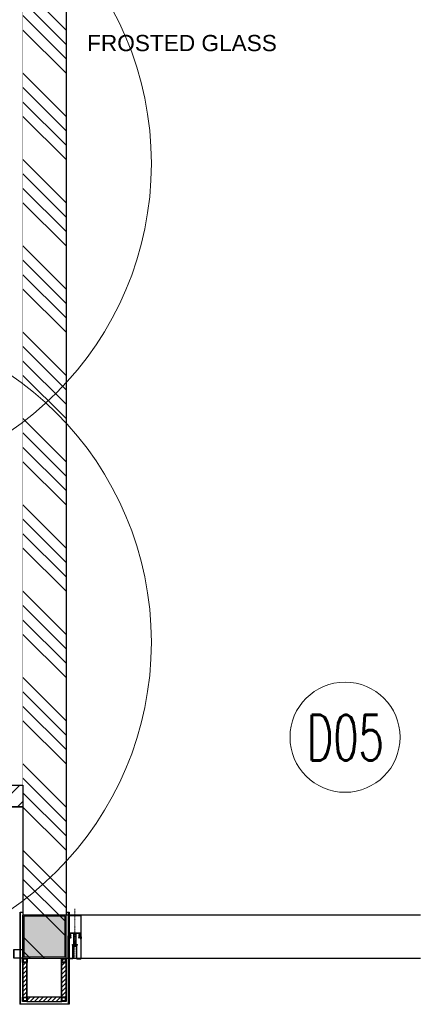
# Model space of a CAD drawing. Header units: millimetres. Extents: x -226731 to 126254, y -16359 to 60195.
# Tile 175 of 256: x -154224 to -152368, y 10286 to 14842. Entities that reach past the tile are written whole.
import ezdxf
from ezdxf.enums import TextEntityAlignment as Align

# ---------------------------------------------------------------- set-up
doc = ezdxf.new("R2010")
doc.units = ezdxf.units.MM
doc.header["$LTSCALE"] = 0.1
doc.header["$MEASUREMENT"] = 0
for name, pattern in [('CENTER', [2, 1.25, -0.25, 0.25, -0.25]), ('HIDDEN', [0.375, 0.25, -0.125]), ('HIDDEN2', [4.7625, 3.175, -1.5875])]:
    doc.linetypes.add(name, pattern=pattern)
for name, color, linetype, lineweight in [('01. Aluminium (Main Structure)', 6, 'Continuous', 5), ('0_CCE_ FF_SIDE WALL SPRINKLER', 6, 'Continuous', 0), ('1. Profile', 6, 'Continuous', 30), ('2_Centerline', 1, 'CENTER', 15), ('3_Hatch', 8, 'Continuous', 0), ('COLUMN', 5, 'Continuous', 0), ('DOOR TAG BLUE', 150, 'Continuous', 13), ('HATCH', 9, 'Continuous', 0), ('HATCH-WALL', 8, 'Continuous', 5), ('PLY', 8, 'Continuous', 0), ('S2-Civil plan', 5, 'Continuous', 5), ('SPRINKLER COVERAGE AREA', 1, 'Continuous', 9), ('TEXT', 70, 'Continuous', 5), ('WALL', 2, 'Continuous', 30)]:
    doc.layers.add(name, color=color, linetype=linetype, lineweight=lineweight)
for name, color, linetype in [('8_M-Steel', 32, 'Continuous'), ('9_Screws-Anchors', 1, 'Continuous'), ('CENTER LINE', 8, 'CENTER'), ('DRY WALL LINE', 1, 'Continuous'), ('ELEVATION 4', 8, 'Continuous'), ('ELEVATION_4', 8, 'Continuous'), ('FIRE FIGHTING SERVICES', 5, 'Continuous'), ('HARDWARES', 7, 'Continuous'), ('HATCH-RCC', 205, 'Continuous'), ('JMT-F-SPRINKLER', 50, 'Continuous')]:
    doc.layers.add(name, color=color, linetype=linetype)
doc.layers.add('AREA LINE', color=3, linetype='Continuous', plot=False)
doc.layers.add('FIN_ZCP 2- WALL', color=7, linetype='Continuous', true_color=0xb5087e)
doc.layers.add('Glass in Section', color=7, linetype='Continuous', true_color=0x3affff)
doc.styles.add('200PT35', font='SIMPLEX.SHX', dxfattribs={"width": 0.65, "height": 700})
doc.styles.add('Dominos CV Raman - X base$0$50', font='arial.ttf', dxfattribs={"height": 75})

# ---------------------------------------------------------------- blocks, each defined once
blk = doc.blocks.new('A$C768C5112')
at = {"layer": '3_Hatch'}
h = blk.add_hatch(color=8, dxfattribs=at)
h.dxf.hatch_style = 1
h.paths.add_polyline_path([(-4.2, -42), (-3.9, -41.7), (-3.9, -37.7), (-4.5, -36.7), (-4.5, -2.5), (-4.5, -2.3), (-4.4, -2.1), (-4.2, -2), (-4, -2), (4, -2), (4.2, -2), (4.4, -2.1), (4.5, -2.3), (4.5, -2.5), (4.5, -36.7), (3.9, -37.7), (3.9, -41.7), (4.2, -42), (4.3, -42.1), (4.3, -42.3), (4.2, -42.4), (3.9, -42.7), (3.9, -46.7), (4.5, -47.7), (4.5, -53.7), (4.5, -53.9), (4.4, -54.1), (4.2, -54.2), (4, -54.2), (-4, -54.2), (-4.2, -54.2), (-4.4, -54.1), (-4.5, -53.9), (-4.5, -53.7), (-4.5, -47.7), (-3.9, -46.7), (-3.9, -42.7), (-4.2, -42.4), (-4.3, -42.3), (-4.3, -42.1)], flags=16)
h.paths.add_polyline_path([(10, -54), (10, -54.2), (10, -54.4), (9.9, -54.5), (9.7, -54.7), (9.5, -54.7), (7, -54.7), (6.8, -54.7), (6.6, -54.5), (6.5, -54.4), (6.5, -54.2), (6.5, -2.5), (6.5, -2.3), (6.6, -2.1), (6.8, -2), (7, -2), (11.9, -2), (12.2, -1.7), (12.3, -1.6), (12.5, -1.6), (12.6, -1.7), (12.9, -2), (27.5, -2), (27.7, -2), (27.9, -2.1), (28, -2.3), (28, -2.5), (28, -7), (28, -7.2), (27.9, -7.4), (27.7, -7.5), (27.5, -7.5), (18.8, -7.5), (18.6, -7.5), (18.5, -7.6), (18.3, -7.8), (18.3, -8), (18.3, -13.5), (18.3, -13.7), (18.5, -13.9), (18.6, -14), (18.8, -14), (21.8, -14), (22, -14), (22.2, -13.9), (22.3, -13.7), (22.3, -13.5), (22.3, -13), (22.3, -12.8), (22.2, -12.7), (22, -12.5), (21.8, -12.5), (20.8, -12.5), (20.6, -12.5), (20.5, -12.3), (20.4, -12.2), (20.3, -12), (20.3, -10), (20.4, -9.8), (20.5, -9.7), (20.6, -9.5), (20.8, -9.5), (23.6, -9.5), (23.9, -9.2), (24.1, -9.1), (24.2, -9.1), (24.4, -9.2), (24.7, -9.5), (27.5, -9.5), (27.7, -9.5), (27.9, -9.7), (28, -9.8), (28, -10), (28, -12), (28, -12.2), (27.9, -12.3), (27.7, -12.5), (27.5, -12.5), (26.5, -12.5), (26.3, -12.5), (26.2, -12.7), (26.1, -12.8), (26, -13), (26, -13.5), (26.1, -13.7), (26.2, -13.9), (26.3, -14), (26.5, -14), (29.5, -14), (29.7, -14), (29.9, -13.9), (30, -13.7), (30, -13.5), (30, 81), (29.9, 81.2), (29.8, 81.2), (29.7, 81.3), (29.6, 81.3), (29.5, 81.3), (-29.5, 81.3), (-29.7, 81.3), (-29.9, 81.2), (-30, 81), (-30, 80.8), (-30, -13.5), (-30, -13.7), (-29.9, -13.9), (-29.7, -14), (-29.5, -14), (-26.5, -14), (-26.3, -14), (-26.1, -13.9), (-26, -13.7), (-26, -13.5), (-26, -13), (-26, -12.8), (-26.1, -12.7), (-26.3, -12.5), (-26.5, -12.5), (-27.5, -12.5), (-27.7, -12.5), (-27.9, -12.3), (-28, -12.2), (-28, -12), (-28, -10), (-28, -9.8), (-27.9, -9.7), (-27.7, -9.5), (-27.5, -9.5), (-24.7, -9.5), (-24.4, -9.2), (-24.2, -9.1), (-24.1, -9.1), (-23.9, -9.2), (-23.6, -9.5), (-20.8, -9.5), (-20.6, -9.5), (-20.4, -9.7), (-20.3, -9.8), (-20.3, -10), (-20.3, -12), (-20.3, -12.2), (-20.4, -12.3), (-20.6, -12.5), (-20.8, -12.5), (-21.8, -12.5), (-22, -12.5), (-22.2, -12.7), (-22.3, -12.8), (-22.3, -13), (-22.3, -13.5), (-22.3, -13.7), (-22.2, -13.9), (-22, -14), (-21.8, -14), (-18.8, -14), (-18.6, -14), (-18.5, -13.9), (-18.3, -13.7), (-18.3, -13.5), (-18.3, -8), (-18.3, -7.8), (-18.5, -7.6), (-18.6, -7.5), (-18.8, -7.5), (-27.5, -7.5), (-27.7, -7.5), (-27.9, -7.4), (-28, -7.2), (-28, -7), (-28, -2.5), (-28, -2.3), (-27.9, -2.1), (-27.7, -2), (-27.5, -2), (-12.9, -2), (-12.6, -1.7), (-12.5, -1.6), (-12.3, -1.6), (-12.2, -1.7), (-11.9, -2), (-7, -2), (-6.8, -2), (-6.7, -2.1), (-6.5, -2.3), (-6.5, -2.5), (-6.5, -54.2), (-6.5, -54.4), (-6.7, -54.5), (-6.8, -54.7), (-7, -54.7), (-9.5, -54.7), (-9.7, -54.7), (-9.9, -54.5), (-10, -54.4), (-10, -54.2), (-10, -54), (-10.1, -53.8), (-10.3, -53.7), (-10.5, -53.7), (-11.5, -53.7), (-11.7, -53.7), (-11.8, -53.8), (-12, -54), (-12, -54.2), (-12, -56.2), (-12, -56.4), (-11.8, -56.6), (-11.7, -56.7), (-11.5, -56.7), (-0.5, -56.7), (-0.2, -56.4), (-0.1, -56.3), (0.1, -56.3), (0.2, -56.4), (0.5, -56.7), (11.5, -56.7), (11.7, -56.7), (11.8, -56.6), (12, -56.4), (12, -56.2), (12, -54.2), (12, -54), (11.8, -53.8), (11.7, -53.7), (11.5, -53.7), (10.5, -53.7), (10.3, -53.7), (10.1, -53.8)])
h.paths.add_polyline_path([(28, 77.8), (28, 78), (27.9, 78.2), (27.7, 78.3), (27.5, 78.3), (-27.5, 78.3), (-27.7, 78.3), (-27.9, 78.2), (-28, 78), (-28, 77.8), (-28, 0.5), (-28, 0.3), (-27.9, 0.2), (-27.7, 0.1), (-27.5, 0), (27.5, 0), (27.7, 0.1), (27.9, 0.2), (28, 0.3), (28, 0.5)], flags=16)
at = {"layer": '01. Aluminium (Main Structure)', "color": 8, "linetype": 'ByBlock'}
for p, q in [((-30, 81), (-29.9, 81.2)), ((-30, 80.8), (-30, 81)), ((-30, -13.5), (-30, 80.8)), ((-29.9, 81.2), (-29.7, 81.3)), ((-29.7, 81.3), (-29.5, 81.3)), ((-29.5, 81.3), (29.5, 81.3)), ((-28, 78), (-27.9, 78.2)), ((-28, 77.8), (-28, 78)), ((-28, 0.5), (-28, 77.8)), ((-27.9, 78.2), (-27.7, 78.3)), ((-27.7, 78.3), (-27.5, 78.3)), ((-27.5, 78.3), (27.5, 78.3)), ((27.5, 78.3), (27.7, 78.3)), ((27.7, 78.3), (27.9, 78.2)), ((27.9, 78.2), (28, 78)), ((28, 78), (28, 77.8)), ((28, 77.8), (28, 0.5)), ((29.5, 81.3), (29.7, 81.3)), ((29.7, 81.3), (29.9, 81.2)), ((29.9, 81.2), (30, 81)), ((30, 81), (30, 80.8)), ((30, 80.8), (30, -13.5)), ((-28, 0.3), (-28, 0.5)), ((-27.9, 0.2), (-28, 0.3)), ((-27.7, 0.1), (-27.9, 0.2)), ((-27.5, 0), (-27.7, 0.1)), ((27.5, 0), (-27.5, 0)), ((27.7, 0.1), (27.5, 0)), ((27.9, 0.2), (27.7, 0.1)), ((28, 0.3), (27.9, 0.2)), ((28, 0.5), (28, 0.3)), ((-30, -13.7), (-30, -13.5)), ((-29.9, -13.9), (-30, -13.7)), ((-29.7, -14), (-29.9, -13.9)), ((-29.5, -14), (-29.7, -14)), ((-26.5, -14), (-29.5, -14)), ((-28, -2.3), (-27.9, -2.1)), ((-28, -2.5), (-28, -2.3)), ((-28, -7), (-28, -2.5)), ((-28, -7.2), (-28, -7)), ((-27.9, -7.4), (-28, -7.2)), ((-28, -9.8), (-27.9, -9.7)), ((-28, -10), (-28, -9.8)), ((-28, -12), (-28, -10)), ((-28, -12.2), (-28, -12)), ((-27.9, -12.3), (-28, -12.2)), ((-27.9, -2.1), (-27.7, -2)), ((-27.7, -7.5), (-27.9, -7.4)), ((-27.9, -9.7), (-27.7, -9.5)), ((-27.7, -12.5), (-27.9, -12.3)), ((-27.7, -2), (-27.5, -2)), ((-27.5, -7.5), (-27.7, -7.5)), ((-27.7, -9.5), (-27.5, -9.5)), ((-27.5, -12.5), (-27.7, -12.5)), ((-27.5, -2), (-12.9, -2)), ((-18.8, -7.5), (-27.5, -7.5)), ((-27.5, -9.5), (-24.7, -9.5)), ((-26.5, -12.5), (-27.5, -12.5)), ((-26.5, -12.5), (-26.3, -12.5)), ((-26.3, -14), (-26.5, -14)), ((-26.3, -12.5), (-26.1, -12.7)), ((-26.1, -13.9), (-26.3, -14)), ((-26.1, -12.7), (-26, -12.8)), ((-26, -13.7), (-26.1, -13.9)), ((-26, -12.8), (-26, -13)), ((-26, -13), (-26, -13.5)), ((-26, -13.5), (-26, -13.7)), ((-24.7, -9.5), (-24.4, -9.2)), ((-24.4, -9.2), (-24.2, -9.1)), ((-24.2, -9.1), (-24.1, -9.1)), ((-24.1, -9.1), (-23.9, -9.2)), ((-23.9, -9.2), (-23.6, -9.5)), ((-23.6, -9.5), (-20.8, -9.5)), ((-22.3, -12.8), (-22.2, -12.7)), ((-22.3, -13), (-22.3, -12.8)), ((-22.3, -13), (-22.3, -13.5)), ((-22.3, -13.7), (-22.3, -13.5)), ((-22.2, -13.9), (-22.3, -13.7)), ((-22.2, -12.7), (-22, -12.5)), ((-22, -14), (-22.2, -13.9)), ((-22, -12.5), (-21.8, -12.5)), ((-21.8, -14), (-22, -14)), ((-20.8, -12.5), (-21.8, -12.5)), ((-18.8, -14), (-21.8, -14)), ((-20.8, -9.5), (-20.6, -9.5)), ((-20.6, -12.5), (-20.8, -12.5)), ((-20.6, -9.5), (-20.4, -9.7)), ((-20.4, -12.3), (-20.6, -12.5)), ((-20.4, -9.7), (-20.3, -9.8)), ((-20.3, -12.2), (-20.4, -12.3)), ((-20.3, -9.8), (-20.3, -10)), ((-20.3, -10), (-20.3, -12)), ((-20.3, -12), (-20.3, -12.2)), ((-18.8, -7.5), (-18.6, -7.5)), ((-18.6, -14), (-18.8, -14)), ((-18.6, -7.5), (-18.5, -7.6)), ((-18.5, -13.9), (-18.6, -14)), ((-18.5, -7.6), (-18.3, -7.8)), ((-18.3, -13.7), (-18.5, -13.9)), ((-18.3, -7.8), (-18.3, -8)), ((-18.3, -8), (-18.3, -13.5)), ((-18.3, -13.5), (-18.3, -13.7)), ((-12.9, -2), (-12.6, -1.7)), ((-12.6, -1.7), (-12.5, -1.6)), ((-12.5, -1.6), (-12.3, -1.6)), ((-12.3, -1.6), (-12.2, -1.7)), ((-12.2, -1.7), (-11.9, -2)), ((-11.9, -2), (-7, -2)), ((-7, -2), (-6.8, -2)), ((-6.8, -2), (-6.7, -2.1)), ((-6.7, -2.1), (-6.5, -2.3)), ((-6.5, -2.3), (-6.5, -2.5)), ((-6.5, -2.5), (-6.5, -54.2)), ((-4.5, -2.3), (-4.4, -2.1)), ((-4.5, -2.5), (-4.5, -2.3)), ((-4.5, -36.7), (-4.5, -2.5)), ((-3.9, -37.7), (-4.5, -36.7)), ((-4.4, -2.1), (-4.2, -2)), ((-4.3, -42.1), (-4.2, -42)), ((-4.3, -42.3), (-4.3, -42.1)), ((-4.2, -42.4), (-4.3, -42.3)), ((-4.2, -2), (-4, -2)), ((-4.2, -42), (-3.9, -41.7)), ((-3.9, -42.7), (-4.2, -42.4)), ((-4, -2), (4, -2)), ((-3.9, -41.7), (-3.9, -37.7)), ((-3.9, -46.7), (-3.9, -42.7)), ((4.5, -36.7), (3.9, -37.7)), ((3.9, -37.7), (3.9, -41.7)), ((3.9, -41.7), (4.2, -42)), ((4.2, -42.4), (3.9, -42.7)), ((3.9, -42.7), (3.9, -46.7)), ((4, -2), (4.2, -2)), ((4.2, -2), (4.4, -2.1)), ((4.2, -42), (4.3, -42.1)), ((4.3, -42.3), (4.2, -42.4)), ((4.3, -42.1), (4.3, -42.3)), ((4.4, -2.1), (4.5, -2.3)), ((4.5, -2.3), (4.5, -2.5)), ((4.5, -2.5), (4.5, -36.7)), ((6.5, -2.3), (6.6, -2.1)), ((6.5, -2.5), (6.5, -2.3)), ((6.5, -54.2), (6.5, -2.5)), ((6.6, -2.1), (6.8, -2)), ((6.8, -2), (7, -2)), ((7, -2), (11.9, -2)), ((11.9, -2), (12.2, -1.7)), ((12.2, -1.7), (12.3, -1.6)), ((12.3, -1.6), (12.5, -1.6)), ((12.5, -1.6), (12.6, -1.7)), ((12.6, -1.7), (12.9, -2)), ((12.9, -2), (27.5, -2)), ((18.3, -7.8), (18.5, -7.6)), ((18.3, -8), (18.3, -7.8)), ((18.3, -8), (18.3, -13.5)), ((18.3, -13.7), (18.3, -13.5)), ((18.5, -13.9), (18.3, -13.7)), ((18.5, -7.6), (18.6, -7.5)), ((18.6, -14), (18.5, -13.9)), ((18.6, -7.5), (18.8, -7.5)), ((18.8, -14), (18.6, -14)), ((27.5, -7.5), (18.8, -7.5)), ((18.8, -14), (21.8, -14)), ((20.3, -10), (20.4, -9.8)), ((20.3, -12), (20.3, -10)), ((20.4, -12.2), (20.3, -12)), ((20.4, -9.8), (20.5, -9.7)), ((20.5, -12.3), (20.4, -12.2)), ((20.5, -9.7), (20.6, -9.5)), ((20.6, -12.5), (20.5, -12.3)), ((20.6, -9.5), (20.8, -9.5)), ((20.8, -12.5), (20.6, -12.5)), ((20.8, -9.5), (23.6, -9.5)), ((21.8, -12.5), (20.8, -12.5)), ((21.8, -12.5), (22, -12.5)), ((22, -14), (21.8, -14)), ((22, -12.5), (22.2, -12.7)), ((22.2, -13.9), (22, -14)), ((22.2, -12.7), (22.3, -12.8)), ((22.3, -13.7), (22.2, -13.9)), ((22.3, -12.8), (22.3, -13)), ((22.3, -13), (22.3, -13.5)), ((22.3, -13.5), (22.3, -13.7)), ((23.6, -9.5), (23.9, -9.2)), ((23.9, -9.2), (24.1, -9.1)), ((24.1, -9.1), (24.2, -9.1)), ((24.2, -9.1), (24.4, -9.2)), ((24.4, -9.2), (24.7, -9.5)), ((24.7, -9.5), (27.5, -9.5)), ((26, -13), (26.1, -12.8)), ((26, -13), (26, -13.5)), ((26.1, -13.7), (26, -13.5)), ((26.1, -12.8), (26.2, -12.7)), ((26.2, -13.9), (26.1, -13.7)), ((26.2, -12.7), (26.3, -12.5)), ((26.3, -14), (26.2, -13.9)), ((26.3, -12.5), (26.5, -12.5)), ((26.5, -14), (26.3, -14)), ((27.5, -12.5), (26.5, -12.5)), ((26.5, -14), (29.5, -14)), ((27.5, -2), (27.7, -2)), ((27.7, -7.5), (27.5, -7.5)), ((27.5, -9.5), (27.7, -9.5)), ((27.7, -12.5), (27.5, -12.5)), ((27.7, -2), (27.9, -2.1)), ((27.9, -7.4), (27.7, -7.5)), ((27.7, -9.5), (27.9, -9.7)), ((27.9, -12.3), (27.7, -12.5)), ((27.9, -2.1), (28, -2.3)), ((28, -7.2), (27.9, -7.4)), ((27.9, -9.7), (28, -9.8)), ((28, -12.2), (27.9, -12.3)), ((28, -2.3), (28, -2.5)), ((28, -2.5), (28, -7)), ((28, -7), (28, -7.2)), ((28, -9.8), (28, -10)), ((28, -10), (28, -12)), ((28, -12), (28, -12.2)), ((29.7, -14), (29.5, -14)), ((29.9, -13.9), (29.7, -14)), ((30, -13.7), (29.9, -13.9)), ((30, -13.5), (30, -13.7)), ((-12, -54), (-11.8, -53.8)), ((-12, -54.2), (-12, -54)), ((-12, -56.2), (-12, -54.2)), ((-12, -56.4), (-12, -56.2)), ((-11.8, -56.6), (-12, -56.4)), ((-11.8, -53.8), (-11.7, -53.7)), ((-11.7, -56.7), (-11.8, -56.6)), ((-11.7, -53.7), (-11.5, -53.7)), ((-11.5, -56.7), (-11.7, -56.7)), ((-11.5, -53.7), (-10.5, -53.7)), ((-11.5, -56.7), (-0.5, -56.7)), ((-10.5, -53.7), (-10.3, -53.7)), ((-10.3, -53.7), (-10.1, -53.8)), ((-10.1, -53.8), (-10, -54)), ((-10, -54), (-10, -54.2)), ((-10, -54.4), (-10, -54.2)), ((-9.9, -54.5), (-10, -54.4)), ((-9.7, -54.7), (-9.9, -54.5)), ((-9.5, -54.7), (-9.7, -54.7)), ((-7, -54.7), (-9.5, -54.7)), ((-6.8, -54.7), (-7, -54.7)), ((-6.7, -54.5), (-6.8, -54.7)), ((-6.5, -54.4), (-6.7, -54.5)), ((-6.5, -54.2), (-6.5, -54.4)), ((-4.5, -47.7), (-3.9, -46.7)), ((-4.5, -53.7), (-4.5, -47.7)), ((-4.5, -53.9), (-4.5, -53.7)), ((-4.4, -54.1), (-4.5, -53.9)), ((-4.2, -54.2), (-4.4, -54.1)), ((-4, -54.2), (-4.2, -54.2)), ((4, -54.2), (-4, -54.2)), ((-0.5, -56.7), (-0.2, -56.4)), ((-0.2, -56.4), (-0.1, -56.3)), ((-0.1, -56.3), (0.1, -56.3)), ((0.1, -56.3), (0.2, -56.4)), ((0.2, -56.4), (0.5, -56.7)), ((0.5, -56.7), (11.5, -56.7)), ((3.9, -46.7), (4.5, -47.7)), ((4.2, -54.2), (4, -54.2)), ((4.4, -54.1), (4.2, -54.2)), ((4.5, -53.9), (4.4, -54.1)), ((4.5, -47.7), (4.5, -53.7)), ((4.5, -53.7), (4.5, -53.9)), ((6.5, -54.4), (6.5, -54.2)), ((6.6, -54.5), (6.5, -54.4)), ((6.8, -54.7), (6.6, -54.5)), ((7, -54.7), (6.8, -54.7)), ((9.5, -54.7), (7, -54.7)), ((9.7, -54.7), (9.5, -54.7)), ((9.9, -54.5), (9.7, -54.7)), ((10, -54.4), (9.9, -54.5)), ((10, -54), (10.1, -53.8)), ((10, -54.2), (10, -54)), ((10, -54.2), (10, -54.4)), ((10.1, -53.8), (10.3, -53.7)), ((10.3, -53.7), (10.5, -53.7)), ((10.5, -53.7), (11.5, -53.7)), ((11.5, -53.7), (11.7, -53.7)), ((11.7, -56.7), (11.5, -56.7)), ((11.7, -53.7), (11.8, -53.8)), ((11.8, -56.6), (11.7, -56.7)), ((11.8, -53.8), (12, -54)), ((12, -56.4), (11.8, -56.6)), ((12, -54), (12, -54.2)), ((12, -54.2), (12, -56.2)), ((12, -56.2), (12, -56.4))]:
    blk.add_line(p, q, dxfattribs=at)
blk = doc.blocks.new('*U432')
at = {"layer": 'CENTER LINE', "color": 8, "linetype": 'CENTER'}
blk.add_line((0, -19.1), (0, 3.8), dxfattribs=at)
at = {"layer": 'HARDWARES', "color": 8, "linetype": 'Continuous'}
for p, q in [((-4.5, 0), (-4.5, 1.2)), ((4.5, 0), (-4.5, 0)), ((-0.7, 2.6), (-0.7, 3.3)), ((0.7, 2.6), (-0.7, 2.6)), ((0.7, 2.6), (0.7, 3.3)), ((4.5, 1.2), (4.5, 0))]:
    blk.add_line(p, q, dxfattribs=at)
at = {"layer": 'HARDWARES', "color": 8}
for p, q in [((4.5, 0), (-4.5, 0)), ((4.5, 0.8), (4.5, 0))]:
    blk.add_line(p, q, dxfattribs=at)
at = {"layer": 'HARDWARES', "color": 8, "linetype": 'HIDDEN'}
for p, q in [((1.4, 0), (1.4, -0.3)), ((1.1, -15.3), (-1.8, -16.4)), ((2, -15.6), (-1.8, -16.4)), ((-1.8, -16.4), (-0.9, -16.7)), ((-1.4, -2.1), (-1.4, -3.5)), ((-1.4, -4.2), (-1.4, -5.6)), ((-1.4, -6.3), (-1.4, -7.7)), ((-1.4, -8.4), (-1.4, -9.8)), ((-1.4, -10.5), (-1.4, -11.9)), ((-0.9, -16.7), (2, -15.6)), ((1.1, -15.3), (2, -15.6)), ((1.4, -1), (1.4, -2.4)), ((1.4, -3.1), (1.4, -4.5)), ((1.4, -5.2), (1.4, -6.6)), ((1.4, -7.3), (1.4, -8.7)), ((1.4, -9.4), (1.4, -10.8))]:
    blk.add_line(p, q, dxfattribs=at)
for points in [[(-1.4, 0), (-1.4, -1.4)], [(2.4, -0.7), (1.4, -0.3), (-2.4, -1.7), (2.4, -0.7), (-1.4, -2.1), (-2.4, -1.7)], [(2.4, -2.8), (1.4, -2.4), (-2.4, -3.8), (2.4, -2.8), (-1.4, -4.2), (-2.4, -3.8)], [(2.4, -4.9), (1.4, -4.5), (-2.4, -5.9), (2.4, -4.9), (-1.4, -6.3), (-2.4, -5.9)], [(2.4, -7), (1.4, -6.6), (-2.4, -8), (2.4, -7), (-1.4, -8.4), (-2.4, -8)], [(2.4, -9.1), (1.4, -8.7), (-2.4, -10.1), (2.4, -9.1), (-1.4, -10.5), (-2.4, -10.1)], [(2.4, -11.2), (1.4, -10.8), (-2.4, -12.2), (2.4, -11.2), (-1.4, -12.6), (-2.4, -12.2)], [(2.4, -13.3), (1.5, -12.9), (-2.4, -14.3), (2.4, -13.3), (-1.4, -14.7), (-2.4, -14.3)]]:
    blk.add_lwpolyline(points, dxfattribs=at)
at = {"layer": 'HARDWARES', "color": 8, "linetype": 'Continuous'}
for centre, radius, start, end in [((-3.1, 1.2), 1.37, 131.7376, 180), ((-0.7, -2.3), 5.57, 89.5407, 126.6338), ((0.7, -2.3), 5.57, 53.3662, 90.4593), ((3.1, 1.2), 1.37, 0, 48.2624)]:
    blk.add_arc(centre, radius, start, end, dxfattribs=at)
at = {"layer": 'HARDWARES', "color": 8, "linetype": 'HIDDEN'}
for centre, start, end in [((15.4, -11.8), 182.508, 187.2926), ((15.3, -11.8), 189.5795, 194.5622), ((15.3, -11.8), 196.6931, 203.9435), ((-15.3, -11.8), 336.0565, 345.4243), ((-15.3, -11.8), 347.9668, 353.6815), ((-15.3, -11.8), 356.0961, 1.0584)]:
    blk.add_arc(centre, 16.8, start, end, dxfattribs=at)
blk = doc.blocks.new('*U433')
at = {"layer": 'CENTER LINE', "color": 8, "linetype": 'CENTER'}
blk.add_line((0, -11), (0, 2.7), dxfattribs=at)
at = {"layer": 'HARDWARES', "color": 8, "linetype": 'Continuous'}
for p, q in [((-3.2, 0), (-3.2, 0.7)), ((3.2, 0), (-3.2, 0)), ((-0.5, 1.7), (-0.5, 2.2)), ((0.5, 1.7), (-0.5, 1.7)), ((0.5, 1.7), (0.5, 2.2)), ((3.2, 0.7), (3.2, 0))]:
    blk.add_line(p, q, dxfattribs=at)
at = {"layer": 'HARDWARES', "color": 8}
for p, q in [((-3.2, 0), (-3.2, 0.4)), ((3.2, 0), (-3.2, 0)), ((3.2, 0.4), (3.2, 0))]:
    blk.add_line(p, q, dxfattribs=at)
at = {"layer": 'HARDWARES', "color": 8, "linetype": 'HIDDEN'}
for p, q in [((1.1, 0), (1.1, -0.2)), ((0.8, -11.2), (-1.3, -11.9)), ((1.4, -11.4), (-1.3, -11.9)), ((-1.3, -11.9), (-0.7, -12.2)), ((-1.1, -1.5), (-1.1, -2.5)), ((-1.1, -3), (-1.1, -4.1)), ((-1.1, -4.6), (-1.1, -5.6)), ((-1.1, -6.1), (-1.1, -7.1)), ((-1.1, -7.6), (-1.1, -8.7)), ((-0.7, -12.2), (1.4, -11.4)), ((0.8, -11.2), (1.4, -11.4)), ((1.1, -0.7), (1.1, -1.8)), ((1.1, -2.3), (1.1, -3.3)), ((1.1, -3.8), (1.1, -4.8)), ((1.1, -5.3), (1.1, -6.4)), ((1.1, -6.9), (1.1, -7.9))]:
    blk.add_line(p, q, dxfattribs=at)
for points in [[(-1.1, 0), (-1.1, -1)], [(1.8, -0.5), (1.1, -0.2), (-1.8, -1.2), (1.8, -0.5), (-1.1, -1.5), (-1.8, -1.2)], [(1.8, -2), (1.1, -1.8), (-1.8, -2.8), (1.8, -2), (-1.1, -3), (-1.8, -2.8)], [(1.8, -3.5), (1.1, -3.3), (-1.8, -4.3), (1.8, -3.5), (-1.1, -4.6), (-1.8, -4.3)], [(1.8, -5.1), (1.1, -4.8), (-1.8, -5.8), (1.8, -5.1), (-1.1, -6.1), (-1.8, -5.8)], [(1.8, -6.6), (1.1, -6.4), (-1.8, -7.4), (1.8, -6.6), (-1.1, -7.6), (-1.8, -7.4)], [(1.8, -8.1), (1.1, -7.9), (-1.8, -8.9), (1.8, -8.1), (-1.1, -9.2), (-1.8, -8.9)], [(1.8, -9.7), (1.1, -9.4), (-1.7, -10.4), (1.8, -9.7), (-1, -10.7), (-1.7, -10.4)]]:
    blk.add_lwpolyline(points, dxfattribs=at)
at = {"layer": 'HARDWARES', "color": 8, "linetype": 'Continuous'}
for centre, radius, start, end in [((-2.2, 0.7), 1, 131.7376, 180), ((-0.5, -1.6), 3.85, 89.5553, 127.6506), ((0.5, -1.6), 3.85, 52.3494, 90.4447), ((2.2, 0.7), 1, 0, 48.2624)]:
    blk.add_arc(centre, radius, start, end, dxfattribs=at)
at = {"layer": 'HARDWARES', "color": 8, "linetype": 'HIDDEN'}
for centre, start, end in [((11.3, -8.6), 182.508, 187.2926), ((11.2, -8.6), 189.5795, 194.5622), ((11.2, -8.6), 196.6931, 203.9435), ((-11.2, -8.6), 336.0565, 345.4243), ((-11.2, -8.6), 347.9668, 353.6815), ((-11.1, -8.6), 356.0961, 1.0584)]:
    blk.add_arc(centre, 12.2, start, end, dxfattribs=at)
blk = doc.blocks.new('c812')
at = {"layer": '9_Screws-Anchors', "color": 8, "linetype": 'ByBlock'}
for p, q in [((-4, 0), (4, 0)), ((-1.6, -2.5), (-4, 0)), ((1.6, -2.5), (4, 0)), ((-2.1, -3.6), (2.1, -3.1)), ((-2.1, -5), (2.1, -4.5)), ((-2.1, -6.4), (2.1, -5.9)), ((-2.1, -7.8), (2.1, -7.3)), ((-2.1, -9.2), (2.1, -8.7)), ((-2.1, -10.6), (2.1, -10.1)), ((-1.6, -2.5), (-1.6, -10.8)), ((-1.6, -2.5), (1.6, -2.5)), ((0, -12.7), (-1.6, -10.8)), ((-0.9, -2.4), (1, -2.4)), ((0, -12.7), (1.6, -10.8)), ((1.6, -2.5), (1.6, -10.8))]:
    blk.add_line(p, q, dxfattribs=at)
at = {"layer": '9_Screws-Anchors', "color": 8, "linetype": 'HIDDEN2', "ltscale": 0.5}
for p, q in [((-2, 0), (-0.9, -2.5)), ((-0.4, 0), (-0.2, -2.4)), ((0.5, 0), (0.3, -2.4)), ((2, 0), (0.9, -2.5))]:
    blk.add_line(p, q, dxfattribs=at)
blk = doc.blocks.new('A$Ce945c106')
at = {"layer": '3_Hatch'}
h = blk.add_hatch(color=8, dxfattribs=at)
h.dxf.hatch_style = 1
edge = h.paths.add_edge_path()
edge.add_line((105.5, 28.5), (3, 28.5))
edge.add_arc((3, 27), 1.5, 90, 180)
edge.add_line((1.5, 27), (1.5, 10.5))
edge.add_arc((3, 10.5), 1.5, 180, 270)
edge.add_line((3, 9), (59.8, 9))
edge.add_arc((59.8, 6), 3, 0, 90, ccw=False)
edge.add_line((62.8, 6), (62.8, -7.5))
edge.add_line((62.8, -7.5), (61.3, -7.5))
edge.add_line((61.3, -7.5), (61.3, 6))
edge.add_arc((59.8, 6), 1.5, 0, 90)
edge.add_line((59.8, 7.5), (3, 7.5))
edge.add_arc((3, 10.5), 3, 180, 270, ccw=False)
edge.add_line((0, 10.5), (0, 27))
edge.add_arc((3, 27), 3, 90, 180, ccw=False)
edge.add_line((3, 30), (105.5, 30))
edge.add_line((105.5, 30), (105.5, 28.5))
h = blk.add_hatch(color=8, dxfattribs=at)
h.dxf.hatch_style = 1
edge = h.paths.add_edge_path()
edge.add_line((105.5, -28.5), (3, -28.5))
edge.add_arc((3, -27), 1.5, 180, 270, ccw=False)
edge.add_line((1.5, -27), (1.5, -10.5))
edge.add_arc((3, -10.5), 1.5, 90, 180, ccw=False)
edge.add_line((3, -9), (58.3, -9))
edge.add_arc((58.3, -6), 3, 270, 360)
edge.add_line((61.3, -6), (61.3, 6))
edge.add_line((61.3, 6), (59.8, 6))
edge.add_line((59.8, 6), (59.8, -6))
edge.add_arc((58.3, -6), 1.5, 270, 360, ccw=False)
edge.add_line((58.3, -7.5), (3, -7.5))
edge.add_arc((3, -10.5), 3, 90, 180)
edge.add_line((0, -10.5), (0, -27))
edge.add_arc((3, -27), 3, 180, 270)
edge.add_line((3, -30), (105.5, -30))
edge.add_line((105.5, -30), (105.5, -28.5))
h = blk.add_hatch(color=8, dxfattribs=at)
h.dxf.hatch_style = 1
h.paths.add_polyline_path([(90.5, 28.5), (105.5, 28.5), (105.5, 18.5), (104, 18.5), (104, 27), (90.5, 27)])
h = blk.add_hatch(color=8, dxfattribs=at)
h.dxf.hatch_style = 1
h.paths.add_polyline_path([(90.5, -28.5), (105.5, -28.5), (105.5, -18.5), (104, -18.5), (104, -27), (90.5, -27)])
at = {"layer": '1. Profile', "color": 8, "linetype": 'ByBlock'}
for points in [[(90.5, 28.5), (105.5, 28.5), (105.5, 18.5), (104, 18.5), (104, 27), (90.5, 27)], [(90.5, -28.5), (105.5, -28.5), (105.5, -18.5), (104, -18.5), (104, -27), (90.5, -27)]]:
    blk.add_lwpolyline(points, close=True, dxfattribs=at)
at = {"layer": '2_Centerline', "color": 8, "ltscale": 0.25}
blk.add_lwpolyline([(230.8, 0), (0, 0)], dxfattribs=at)
at = {"layer": 'Glass in Section', "color": 8}
for points in [[(105.5, 28.5), (3, 28.5, 0.414214), (1.5, 27), (1.5, 10.5, 0.414214), (3, 9), (59.8, 9, -0.414214), (62.8, 6), (62.8, -7.5), (61.3, -7.5), (61.3, 6, 0.414214), (59.8, 7.5), (3, 7.5, -0.414214), (0, 10.5), (0, 27, -0.414214), (3, 30), (105.5, 30)], [(105.5, -28.5), (3, -28.5, -0.414214), (1.5, -27), (1.5, -10.5, -0.414214), (3, -9), (58.3, -9, 0.414214), (61.3, -6), (61.3, 6), (59.8, 6), (59.8, -6, -0.414214), (58.3, -7.5), (3, -7.5, 0.414214), (0, -10.5), (0, -27, 0.414214), (3, -30), (105.5, -30)]]:
    blk.add_lwpolyline(points, format="xyb", close=True, dxfattribs=at)
at = {"layer": '3_Hatch', "color": 8, "rotation": 270}
blk.add_blockref('A$C768C5112', (119.5, 0), dxfattribs=at)
at = {"layer": 'DRY WALL LINE', "color": 8, "linetype": 'Continuous', "xscale": -1}
blk.add_blockref('c812', (98, 30), dxfattribs=at)
at = {"layer": 'DRY WALL LINE', "color": 8, "linetype": 'Continuous', "rotation": 180}
blk.add_blockref('c812', (98, -30), dxfattribs=at)
at = {"layer": 'HARDWARES', "color": 8, "xscale": -1, "rotation": 90}
for name, p in [('*U432', (59.8, 0)), ('*U433', (104, 23.3))]:
    blk.add_blockref(name, p, dxfattribs=at)
at = {"layer": 'HARDWARES', "color": 8, "rotation": 90.00000000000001}
blk.add_blockref('*U433', (104, -23.3), dxfattribs=at)
blk = doc.blocks.new('A$C24A0312C')
at = {"layer": 'COLUMN', "linetype": 'Continuous'}
h = blk.add_hatch(color=8, dxfattribs=at)
h.dxf.hatch_style = 1
h.paths.add_polyline_path([(-100, 100), (100, 100), (100, -100), (-100, -100)])
h.paths.add_polyline_path([(94, 94), (-94, 94), (-94, -94), (94, -94)], flags=16)
at = {"layer": 'HATCH'}
h = blk.add_hatch(color=8, dxfattribs=at)
h.dxf.hatch_style = 1
h.paths.add_polyline_path([(94, 94), (-94, 94), (-94, -94), (94, -94)])
at = {"layer": 'COLUMN', "color": 8, "linetype": 'Continuous'}
for points in [[(100, 100), (-100, 100), (-100, -100), (100, -100)], [(94, 94), (-94, 94), (-94, -94), (94, -94)]]:
    blk.add_lwpolyline(points, close=True, dxfattribs=at)
blk = doc.blocks.new('A$C2AD535C3')
at = {"layer": 'JMT-F-SPRINKLER'}
h = blk.add_hatch(color=1, dxfattribs=at)
edge = h.paths.add_edge_path()
edge.add_ellipse((0, 0), major_axis=(63.8, 63.8), ratio=1, start_angle=225, end_angle=405, ccw=False)
edge.add_ellipse((0, 0), major_axis=(63.8, 63.8), ratio=1, start_angle=45, end_angle=225, ccw=False)
edge = h.paths.add_edge_path(flags=16)
edge.add_ellipse((0, 0), major_axis=(-49.9, 49.9), ratio=1, start_angle=135, end_angle=315)
edge.add_ellipse((0, 0), major_axis=(-49.9, 49.9), ratio=1, start_angle=-45, end_angle=135)
at = {"layer": 'JMT-F-SPRINKLER', "color": 1}
for p, q in [((0, 185), (-26.1, 132.9)), ((0, 185), (26.1, 132.9)), ((-130.8, 130.8), (-112.5, 75.5)), ((-130.8, 130.8), (-75.5, 112.5)), ((-75.5, 112.5), (-112.5, 75.5)), ((-49.9, 49.9), (-94, 94)), ((26.1, 132.9), (-26.1, 132.9)), ((0, 70.5), (0, 132.9)), ((49.9, 49.9), (94, 94)), ((130.8, 130.8), (75.5, 112.5)), ((112.5, 75.5), (75.5, 112.5)), ((130.8, 130.8), (112.5, 75.5)), ((-185, 0), (-132.9, 26.1)), ((-132.9, 26.1), (-132.9, -26.1)), ((185, 0), (132.9, 26.1)), ((132.9, -26.1), (132.9, 26.1)), ((-185, 0), (-132.9, -26.1)), ((-70.5, 0), (-132.9, 0)), ((-130.8, -130.8), (-112.5, -75.5)), ((-75.5, -112.5), (-112.5, -75.5)), ((-49.9, -49.9), (-94, -94)), ((0, -70.5), (0, -132.9)), ((49.9, -49.9), (94, -94)), ((70.5, 0), (132.9, 0)), ((75.5, -112.5), (112.5, -75.5)), ((130.8, -130.8), (112.5, -75.5)), ((185, 0), (132.9, -26.1)), ((-130.8, -130.8), (-75.5, -112.5)), ((0, -185), (-26.1, -132.9)), ((-26.1, -132.9), (26.1, -132.9)), ((0, -185), (26.1, -132.9)), ((130.8, -130.8), (75.5, -112.5))]:
    blk.add_line(p, q, dxfattribs=at)
at = {"layer": 'JMT-F-SPRINKLER', "color": 1, "const_width": 7}
for points in [[(-49.9, -49.9), (49.9, 49.9)], [(-49.9, 49.9), (49.9, -49.9)]]:
    blk.add_lwpolyline(points, dxfattribs=at)
at = {"layer": 'JMT-F-SPRINKLER', "color": 1}
for radius in [90.2, 70.5]:
    blk.add_circle((0, 0), radius, dxfattribs=at)
at = {"layer": 'SPRINKLER COVERAGE AREA', "color": 1}
blk.add_circle((0, 0), 2500, dxfattribs=at)
blk = doc.blocks.new('G$C3584CA52')
at = {"layer": '0_CCE_ FF_SIDE WALL SPRINKLER', "color": 240, "xscale": -0.6, "yscale": 0.6, "zscale": 0.6}
for p in [(7904.6, -7044.2), (7904.6, -9259)]:
    blk.add_blockref('A$C2AD535C3', p, dxfattribs=at)

msp = doc.modelspace()

# ---------------------------------------------------------------- hatches: boundary and pattern name
at = {"layer": 'HATCH'}
h = msp.add_hatch(dxfattribs=at)
h.set_pattern_fill('JIS_WOOD', color=8, scale=20, angle=180)
h.set_pattern_definition([(225, (941153.14, 450387.863), (9.99999998, -9.99999998), [])])
h.paths.add_polyline_path([(-154208.7, 10479.6), (-154208.7, 10499.6), (-154188.7, 10499.6), (-154188.7, 10479.6), (-154188.7, 10319.6), (-154028.7, 10319.6), (-154008.7, 10319.6), (-154008.7, 10299.6), (-154028.7, 10299.6), (-154188.7, 10299.6), (-154208.7, 10299.6), (-154208.7, 10319.6)])
h.paths.add_polyline_path([(-154208.7, 10479.6), (-154208.7, 10499.6), (-154188.7, 10499.6), (-154188.7, 10479.6)], flags=16)
h.paths.add_polyline_path([(-154206.7, 10481.6), (-154206.7, 10497.6), (-154190.7, 10497.6), (-154190.7, 10481.6)], flags=0)
h.paths.add_polyline_path([(-154208.7, 10319.6), (-154188.7, 10319.6), (-154188.7, 10299.6), (-154208.7, 10299.6)], flags=16)
h.paths.add_polyline_path([(-154206.7, 10317.6), (-154190.7, 10317.6), (-154190.7, 10301.6), (-154206.7, 10301.6)], flags=0)
h.paths.add_polyline_path([(-154028.7, 10479.6), (-154008.7, 10479.6), (-154008.7, 10319.6), (-154028.7, 10319.6)], flags=17)
h.paths.add_polyline_path([(-154026.7, 10481.6), (-154026.7, 10497.6), (-154010.7, 10497.6), (-154010.7, 10481.6)], flags=17)
h.paths.add_polyline_path([(-154026.7, 10317.6), (-154010.7, 10317.6), (-154010.7, 10301.6), (-154026.7, 10301.6)], flags=16)
at = {"layer": 'HATCH-RCC'}
h = msp.add_hatch(color=256, dxfattribs=at)
h.dxf.hatch_style = 1
h.paths.add_polyline_path([(-154192.6, 10481.1), (-154208.6, 10481.1), (-154208.6, 10497.1), (-154192.6, 10497.1)], flags=16)
h.paths.add_polyline_path([(-154190.6, 10479.1), (-154210.6, 10479.1), (-154210.6, 10499.1), (-154190.6, 10499.1)])
h = msp.add_hatch(color=8, dxfattribs=at)
h.dxf.hatch_style = 1
h.paths.add_polyline_path([(-154190.7, 10481.6), (-154206.7, 10481.6), (-154206.7, 10497.6), (-154190.7, 10497.6)], flags=16)
h.paths.add_polyline_path([(-154188.7, 10479.6), (-154208.7, 10479.6), (-154208.7, 10499.6), (-154188.7, 10499.6)])
h = msp.add_hatch(color=256, dxfattribs=at)
h.dxf.hatch_style = 1
h.paths.add_polyline_path([(-154012.6, 10481.1), (-154028.6, 10481.1), (-154028.6, 10497.1), (-154012.6, 10497.1)], flags=16)
h.paths.add_polyline_path([(-154010.6, 10479.1), (-154030.6, 10479.1), (-154030.6, 10499.1), (-154010.6, 10499.1)])
h = msp.add_hatch(color=8, dxfattribs=at)
h.dxf.hatch_style = 1
h.paths.add_polyline_path([(-154010.7, 10481.6), (-154026.7, 10481.6), (-154026.7, 10497.6), (-154010.7, 10497.6)], flags=16)
h.paths.add_polyline_path([(-154008.7, 10479.6), (-154028.7, 10479.6), (-154028.7, 10499.6), (-154008.7, 10499.6)])
h = msp.add_hatch(color=256, dxfattribs=at)
h.dxf.hatch_style = 1
h.paths.add_polyline_path([(-154192.6, 10301.1), (-154208.6, 10301.1), (-154208.6, 10317.1), (-154192.6, 10317.1)], flags=16)
h.paths.add_polyline_path([(-154190.6, 10299.1), (-154210.6, 10299.1), (-154210.6, 10319.1), (-154190.6, 10319.1)])
h = msp.add_hatch(color=8, dxfattribs=at)
h.dxf.hatch_style = 1
h.paths.add_polyline_path([(-154190.7, 10301.6), (-154206.7, 10301.6), (-154206.7, 10317.6), (-154190.7, 10317.6)], flags=16)
h.paths.add_polyline_path([(-154188.7, 10299.6), (-154208.7, 10299.6), (-154208.7, 10319.6), (-154188.7, 10319.6)])
h = msp.add_hatch(color=256, dxfattribs=at)
h.dxf.hatch_style = 1
h.paths.add_polyline_path([(-154030.6, 10299.1), (-154010.6, 10299.1), (-154010.6, 10319.1), (-154030.6, 10319.1)])
h.paths.add_polyline_path([(-154028.6, 10317.1), (-154012.6, 10317.1), (-154012.6, 10301.1), (-154028.6, 10301.1)], flags=16)
h = msp.add_hatch(color=8, dxfattribs=at)
h.dxf.hatch_style = 1
h.paths.add_polyline_path([(-154028.7, 10299.6), (-154008.7, 10299.6), (-154008.7, 10319.6), (-154028.7, 10319.6)])
h.paths.add_polyline_path([(-154026.7, 10317.6), (-154010.7, 10317.6), (-154010.7, 10301.6), (-154026.7, 10301.6)], flags=16)
at = {"layer": 'HATCH-WALL'}
h = msp.add_hatch(dxfattribs=at)
h.set_pattern_fill('ANSI31', color=8, scale=20)
h.set_pattern_definition([(45, (-171738.69, 20724.63), (-44.90128, 44.90128), [])])
h.paths.add_polyline_path([(-154208.7, 11199.6), (-155388.7, 11199.6), (-155388.7, 10499.6), (-155488.7, 10499.6), (-155488.7, 11299.6), (-154208.7, 11299.6)])
at = {"layer": 'S2-Civil plan', "lineweight": 0}
h = msp.add_hatch(dxfattribs=at)
h.set_pattern_fill('ANSI34', color=8, scale=376.656735, angle=90)
h.set_pattern_definition([(135, (-23958, 0), (-199.7524, -199.7524), []), (135, (-23958, 66.58), (-199.7524, -199.7524), []), (135, (-23958, 133.17), (-199.7524, -199.7524), []), (135, (-23958, 199.75), (-199.7524, -199.7524), [])])
h.paths.add_polyline_path([(-154208.7, 15684.6), (-154208.7, 10499.6), (-154008.7, 10499.6), (-154008.7, 20509.6), (-154208.7, 20509.6)])

# ---------------------------------------------------------------- linework, layer by layer
at = {"layer": '8_M-Steel'}
for points in [[(-154190.6, 10479.1), (-154210.6, 10479.1), (-154210.6, 10499.1), (-154190.6, 10499.1)], [(-154190.6, 10479.1), (-154210.6, 10479.1), (-154210.6, 10499.1), (-154190.6, 10499.1)], [(-154192.6, 10481.1), (-154208.6, 10481.1), (-154208.6, 10497.1), (-154192.6, 10497.1)], [(-154010.6, 10479.1), (-154030.6, 10479.1), (-154030.6, 10499.1), (-154010.6, 10499.1)], [(-154012.6, 10481.1), (-154028.6, 10481.1), (-154028.6, 10497.1), (-154012.6, 10497.1)], [(-154190.6, 10299.1), (-154210.6, 10299.1), (-154210.6, 10319.1), (-154190.6, 10319.1)], [(-154190.6, 10299.1), (-154210.6, 10299.1), (-154210.6, 10319.1), (-154190.6, 10319.1)], [(-154192.6, 10301.1), (-154208.6, 10301.1), (-154208.6, 10317.1), (-154192.6, 10317.1)], [(-154010.6, 10299.1), (-154030.6, 10299.1), (-154030.6, 10319.1), (-154010.6, 10319.1)], [(-154012.6, 10301.1), (-154028.6, 10301.1), (-154028.6, 10317.1), (-154012.6, 10317.1)]]:
    msp.add_lwpolyline(points, close=True, dxfattribs=at)
at = {"layer": '8_M-Steel', "color": 8}
for points in [[(-154188.7, 10479.6), (-154208.7, 10479.6), (-154208.7, 10499.6), (-154188.7, 10499.6)], [(-154188.7, 10479.6), (-154208.7, 10479.6), (-154208.7, 10499.6), (-154188.7, 10499.6)], [(-154190.7, 10481.6), (-154206.7, 10481.6), (-154206.7, 10497.6), (-154190.7, 10497.6)], [(-154008.7, 10479.6), (-154028.7, 10479.6), (-154028.7, 10499.6), (-154008.7, 10499.6)], [(-154010.7, 10481.6), (-154026.7, 10481.6), (-154026.7, 10497.6), (-154010.7, 10497.6)], [(-154188.7, 10299.6), (-154208.7, 10299.6), (-154208.7, 10319.6), (-154188.7, 10319.6)], [(-154188.7, 10299.6), (-154208.7, 10299.6), (-154208.7, 10319.6), (-154188.7, 10319.6)], [(-154190.7, 10301.6), (-154206.7, 10301.6), (-154206.7, 10317.6), (-154190.7, 10317.6)], [(-154008.7, 10299.6), (-154028.7, 10299.6), (-154028.7, 10319.6), (-154008.7, 10319.6)], [(-154010.7, 10301.6), (-154026.7, 10301.6), (-154026.7, 10317.6), (-154010.7, 10317.6)]]:
    msp.add_lwpolyline(points, close=True, dxfattribs=at)
at = {"layer": 'AREA LINE', "color": 8}
for points in [[(-152367.9, 20724.6), (-154008.7, 20724.6), (-154008.7, 10699.6), (-152367.9, 10699.6)], [(-164851.2, 10499.6), (-155388.7, 10499.6), (-155388.7, 11199.6), (-154208.7, 11199.6), (-154208.7, 10499.6), (-152367.9, 10499.6)]]:
    msp.add_lwpolyline(points, dxfattribs=at)
at = {"layer": 'DOOR TAG BLUE', "color": 8}
msp.add_circle((-152716.6, 11522.1), 255, dxfattribs=at)
at = {"layer": 'ELEVATION 4'}
msp.add_lwpolyline([(-154210.6, 10499.1), (-154250.6, 10499.1), (-154250.6, 10539.1), (-154210.6, 10539.1)], close=True, dxfattribs=at)
msp.add_lwpolyline([(-154210.6, 10499.1), (-154250.6, 10499.1), (-154250.6, 10539.1), (-154210.6, 10539.1)], close=True, dxfattribs=at)
at = {"layer": 'ELEVATION 4', "color": 8}
msp.add_lwpolyline([(-154208.7, 10499.6), (-154248.7, 10499.6), (-154248.7, 10539.6), (-154208.7, 10539.6)], close=True, dxfattribs=at)
msp.add_lwpolyline([(-154208.7, 10499.6), (-154248.7, 10499.6), (-154248.7, 10539.6), (-154208.7, 10539.6)], close=True, dxfattribs=at)
at = {"layer": 'ELEVATION_4'}
for points in [[(-154210.6, 10319.1), (-154190.6, 10319.1), (-154190.6, 10479.1), (-154210.6, 10479.1)], [(-154030.6, 10479.1), (-154010.6, 10479.1), (-154010.6, 10319.1), (-154030.6, 10319.1)], [(-154190.6, 10299.1), (-154030.6, 10299.1), (-154030.6, 10319.1), (-154190.6, 10319.1)]]:
    msp.add_lwpolyline(points, close=True, dxfattribs=at)
at = {"layer": 'ELEVATION_4', "color": 8}
for points in [[(-154208.7, 10319.6), (-154188.7, 10319.6), (-154188.7, 10479.6), (-154208.7, 10479.6)], [(-154028.7, 10479.6), (-154008.7, 10479.6), (-154008.7, 10319.6), (-154028.7, 10319.6)], [(-154188.7, 10299.6), (-154028.7, 10299.6), (-154028.7, 10319.6), (-154188.7, 10319.6)]]:
    msp.add_lwpolyline(points, close=True, dxfattribs=at)
at = {"layer": 'FIN_ZCP 2- WALL', "color": 8}
msp.add_lwpolyline([(-154008.7, 10713.1), (-153995.2, 10713.1), (-153995.2, 10286.1), (-154222.2, 10286.1), (-154222.2, 10713.1), (-154208.7, 10713.1)], dxfattribs=at)
at = {"layer": 'PLY'}
for points in [[(-154010.6, 10711.1), (-153998.6, 10711.1), (-153998.6, 10287.1), (-154222.6, 10287.1), (-154222.6, 10711.1), (-154210.6, 10711.1)], [(-154210.6, 10699.1), (-154010.6, 10699.1), (-154010.6, 10299.1), (-154210.6, 10299.1), (-154210.6, 10699.1)]]:
    msp.add_lwpolyline(points, dxfattribs=at)
at = {"layer": 'PLY', "color": 8}
for points in [[(-154008.7, 10711.6), (-153996.7, 10711.6), (-153996.7, 10287.6), (-154220.7, 10287.6), (-154220.7, 10711.6), (-154208.7, 10711.6)], [(-154208.7, 10699.6), (-154008.7, 10699.6), (-154008.7, 10299.6), (-154208.7, 10299.6), (-154208.7, 10699.6)]]:
    msp.add_lwpolyline(points, dxfattribs=at)
at = {"layer": 'S2-Civil plan', "color": 8, "const_width": 2}
msp.add_lwpolyline([(-154208.7, 17175.8), (-154208.7, 10499.6), (-154008.7, 10499.6), (-154008.7, 20524.6), (-154208.7, 20524.6), (-154208.7, 15669.6)], dxfattribs=at)
at = {"layer": 'WALL', "color": 8}
msp.add_lwpolyline([(-154208.7, 11199.6), (-155388.7, 11199.6), (-155388.7, 10499.6), (-155488.7, 10499.6), (-155488.7, 11299.6), (-154208.7, 11299.6)], close=True, dxfattribs=at)

# ---------------------------------------------------------------- block references
at = {"layer": 'COLUMN', "color": 8, "linetype": 'Continuous'}
msp.add_blockref('A$C24A0312C', (-154108.7, 10599.6), dxfattribs=at)
at = {"layer": 'DRY WALL LINE', "color": 8, "linetype": 'Continuous', "xscale": -1, "rotation": 270}
msp.add_blockref('A$Ce945c106', (-153968.7, 10497), dxfattribs=at)
msp.add_blockref('A$Ce945c106', (-153968.7, 10497), dxfattribs=at)
at = {"layer": 'FIRE FIGHTING SERVICES'}
msp.add_blockref('G$C3584CA52', (-163018.3, 21220.5), dxfattribs=at)

# ---------------------------------------------------------------- texts
at = {"layer": 'DOOR TAG BLUE', "color": 8, "style": '200PT35', "width": 0.65}
msp.add_text('D05', height=210, dxfattribs=at).set_placement((-152715.6, 11520), align=Align.MIDDLE)
at = {"layer": 'TEXT', "color": 8, "lineweight": 0, "ltscale": 100, "insert": (-153911.5, 14771.6), "char_height": 75, "attachment_point": 1, "style": 'Dominos CV Raman - X base$0$50'}
msp.add_mtext_dynamic_manual_height_columns('FROSTED GLASS', width=969.314, gutter_width=374.9, heights=[0], dxfattribs=at)

doc.saveas('drawing.dxf')
